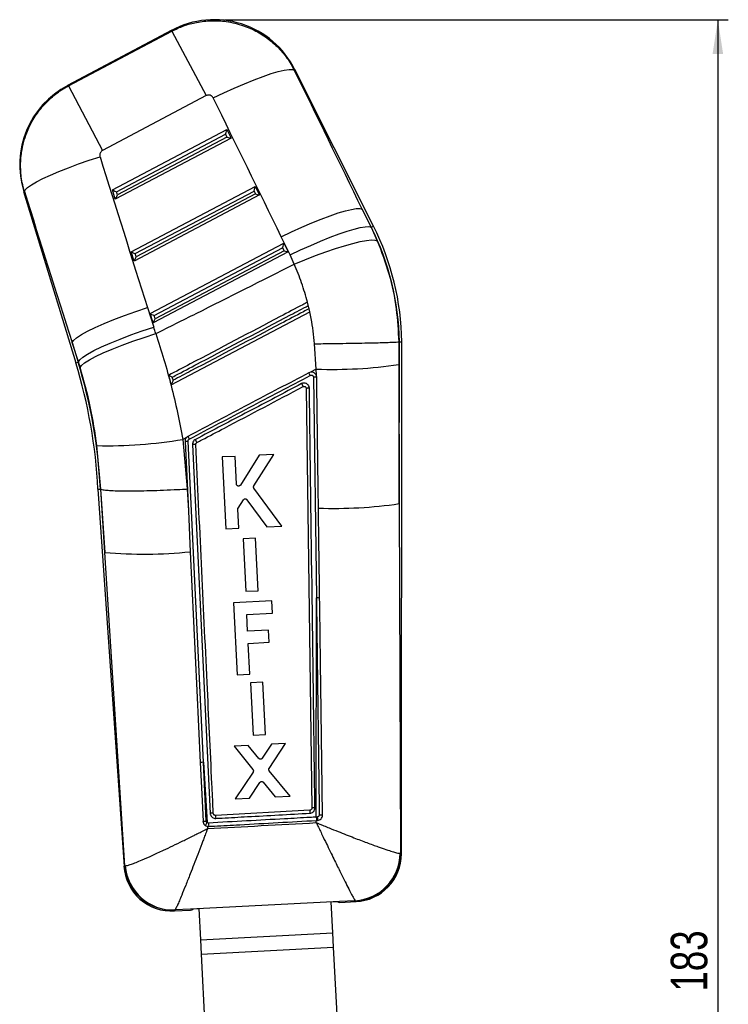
# Model space of a CAD drawing. Extents: x 29 to 353, y 22 to 291.
# Tile 4 of 6: x 136 to 204, y 194 to 289. Entities that reach past the tile are written whole.
import ezdxf

# ---------------------------------------------------------------- set-up
doc = ezdxf.new("R2010")
doc.units = 0
doc.layers.get('0').update_dxf_attribs({"linetype": 'CONTINUOUS'})
doc.styles.add('SLDTEXTSTYLE0', font='TXT', dxfattribs={"width": 0.75})
doc.dimstyles.new('SLDDIMSTYLE1', dxfattribs={"dimtxt": 3.5, "dimasz": 3.302, "dimexe": 0, "dimexo": 0.0625, "dimgap": 0.875, "dimtad": 1, "dimdec": 0, "dimrnd": 1e-09, "dimzin": 12, "dimtxsty": 'SLDTEXTSTYLE0', "dimsah": 1, "dimcen": 0.09, "dimazin": 3, "dimtfac": 1, "dimtdec": 0, "dimtofl": 0, "dimtmove": 0, "dimatfit": 3, "dimtolj": 1, "dimtzin": 12})

# ---------------------------------------------------------------- blocks, each defined once
blk = doc.blocks.new('_D_5')
at = {"color": 179, "linetype": 'CONTINUOUS'}
for p, q in [((155.48, 288.624), (203.718, 288.624)), ((202.718, 288.624), (202.718, 105.712)), ((191.131, 105.712), (203.718, 105.712))]:
    blk.add_line(p, q, dxfattribs=at)
for points in [[(202.718, 288.624), (202.21, 285.322), (203.226, 285.322)], [(202.718, 105.712), (203.226, 109.014), (202.21, 109.014)]]:
    blk.add_solid(points, dxfattribs=at)
at = {"color": 179, "linetype": 'CONTINUOUS', "insert": (198.206, 195.518, 0.1), "char_height": 3.5, "attachment_point": 1, "rotation": 90, "style": 'SLDTEXTSTYLE0'}
blk.add_mtext('183', dxfattribs=at)

msp = doc.modelspace()

# ---------------------------------------------------------------- linework, layer by layer
at = {"color": 7, "linetype": 'CONTINUOUS'}
for p, q in [((150.437366, 287.618706), (140.435819, 282.313929)), ((140.509505, 282.276744), (150.416695, 287.531475)), ((150.416695, 287.531475), (153.696179, 281.348385)), ((169.730922, 268.851855), (162.18988, 283.868664)), ((140.509505, 282.276744), (143.788989, 276.093655)), ((153.696179, 281.348385), (143.788989, 276.093655)), ((144.735214, 272.329813), (155.677976, 278.096399)), ((145.118236, 272.144028), (155.563291, 277.648334)), ((155.702609, 277.370904), (145.210325, 271.84171)), ((155.563291, 277.648334), (155.702609, 277.370904)), ((155.677976, 278.096399), (156.089175, 277.27756)), ((156.089175, 277.27756), (145.007017, 271.437515)), ((146.542071, 266.398116), (158.411491, 272.65303)), ((158.411491, 272.65303), (158.82269, 271.834191)), ((136.225277, 272.178171), (141.225677, 255.76245)), ((145.007017, 271.437515), (144.735214, 272.329813)), ((145.210325, 271.84171), (145.118236, 272.144028)), ((158.82269, 271.834191), (146.813874, 265.505819)), ((146.925093, 266.212332), (158.296806, 272.204965)), ((158.436124, 271.927536), (147.017182, 265.910014)), ((158.296806, 272.204965), (158.436124, 271.927536)), ((168.654864, 270.478257), (169.502906, 268.737351)), ((169.523826, 268.747856), (168.654864, 270.478257)), ((169.523826, 268.747856), (169.502906, 268.737351)), ((169.502906, 268.737351), (170.094582, 267.444322)), ((148.348927, 260.46642), (161.145006, 267.209662)), ((161.753023, 266.089642), (160.904981, 267.830549)), ((161.145006, 267.209662), (161.556206, 266.390823)), ((146.813874, 265.505819), (146.542071, 266.398116)), ((147.017182, 265.910014), (146.925093, 266.212332)), ((161.556206, 266.390823), (148.620731, 259.574122)), ((148.73195, 260.280635), (161.030322, 266.761597)), ((161.169639, 266.484167), (148.824039, 259.978317)), ((161.030322, 266.761597), (161.169639, 266.484167)), ((163.413617, 261.559706), (163.409794, 261.557692)), ((163.635878, 260.64345), (163.413617, 261.559706)), ((148.095641, 261.03653), (148.686582, 259.176253)), ((148.620731, 259.574122), (148.348927, 260.46642)), ((150.342306, 253.64092), (163.629585, 260.640135)), ((163.563584, 260.932585), (163.49068, 261.237744)), ((163.629585, 260.640135), (163.635878, 260.64345)), ((163.635878, 260.64345), (163.633944, 260.642431)), ((148.824039, 259.978317), (148.73195, 260.280635)), ((141.469583, 255.836746), (140.878642, 257.697023)), ((140.878642, 257.697023), (141.447364, 255.829978)), ((164.261243, 255.150529), (164.095887, 257.579933)), ((172.153332, 257.765846), (172.153154, 257.76583)), ((172.153154, 257.76583), (172.157298, 255.579132)), ((172.222654, 257.766386), (172.153332, 257.765846)), ((172.206764, 242.259916), (172.222654, 257.766386)), ((172.404106, 208.690711), (172.454399, 257.768177)), ((141.447364, 255.829978), (141.469583, 255.836746)), ((141.639347, 255.295383), (141.469583, 255.836746)), ((163.699673, 254.854649), (163.553, 254.804469)), ((164.261243, 255.150529), (163.699673, 254.854649)), ((164.261611, 254.541435), (164.261243, 255.150529)), ((172.157298, 255.579132), (172.206764, 242.259916)), ((163.985415, 254.374566), (164.270802, 233.222486)), ((164.261611, 254.541435), (164.248342, 254.572042)), ((164.296955, 254.362966), (164.261611, 254.541435)), ((163.296229, 253.296087), (163.830361, 213.095811)), ((151.827428, 248.598291), (151.478745, 248.414498)), ((151.478745, 248.414498), (151.877572, 243.666301)), ((151.685351, 248.222259), (152.002241, 241.573576)), ((153.449634, 217.48221), (151.981779, 248.254381)), ((143.612851, 243.660205), (143.25301, 247.818563)), ((152.403993, 247.927861), (154.08869, 212.590415)), ((156.477333, 246.792661), (155.252746, 246.729976)), ((155.252746, 246.729976), (155.608114, 239.837946)), ((156.614237, 244.138307), (156.477333, 246.792661)), ((158.800644, 246.911587), (156.98926, 244.039909)), ((158.28003, 243.979994), (160.203708, 246.983407)), ((160.203708, 246.983407), (158.800644, 246.911587)), ((143.34987, 243.644375), (145.841115, 207.485439)), ((143.581202, 243.658301), (143.612851, 243.660205)), ((143.581202, 243.658301), (144.000106, 237.578164)), ((143.613613, 243.65999), (143.612851, 243.660205)), ((144.000106, 237.578164), (143.613613, 243.65999)), ((151.877572, 243.666301), (152.002241, 241.573576)), ((160.967888, 240.112382), (158.287523, 243.750291)), ((156.771563, 241.842569), (157.284883, 242.628347)), ((157.620662, 242.636592), (159.513255, 240.037891)), ((152.002241, 241.573576), (152.18916, 237.64777)), ((156.832762, 239.900652), (156.738875, 241.721419)), ((172.206764, 242.259916), (172.320625, 208.764142)), ((155.608114, 239.837946), (156.832762, 239.900652)), ((159.513255, 240.037891), (160.967888, 240.112382)), ((158.427282, 238.949042), (157.253723, 238.888965)), ((157.253723, 238.888965), (157.513002, 233.860432)), ((158.686605, 233.920523), (158.427282, 238.949042)), ((145.919978, 207.567711), (144.000106, 237.578164)), ((152.18916, 237.64777), (152.820379, 224.368274)), ((157.513002, 233.860432), (158.686605, 233.920523)), ((164.255674, 212.229351), (164.270802, 233.222486)), ((159.98755, 232.952619), (156.317209, 232.764036)), ((156.317209, 232.764036), (156.671153, 225.875312)), ((160.047852, 231.778984), (159.98755, 232.952619)), ((157.602147, 231.653324), (160.047852, 231.778984)), ((157.684734, 230.045955), (157.602147, 231.653324)), ((159.67119, 230.148019), (157.684734, 230.045955)), ((159.731492, 228.974385), (159.67119, 230.148019)), ((157.745036, 228.87232), (159.731492, 228.974385)), ((157.89579, 225.938235), (157.745036, 228.87232)), ((156.671153, 225.875312), (157.89579, 225.938235)), ((159.135415, 225.167176), (157.961854, 225.107102)), ((157.961854, 225.107102), (158.221141, 220.078637)), ((159.394746, 220.138726), (159.135415, 225.167176)), ((152.820379, 224.368274), (153.148616, 217.449784)), ((158.221141, 220.078637), (159.394746, 220.138726)), ((157.732805, 219.087498), (156.380286, 219.018264)), ((156.380286, 219.018264), (158.19166, 216.790031)), ((158.75926, 217.852114), (157.732805, 219.087498)), ((159.979272, 219.20249), (159.084781, 217.868023)), ((159.739064, 216.89542), (161.305881, 219.270395)), ((161.305881, 219.270395), (159.979272, 219.20249)), ((153.449634, 217.48221), (153.802353, 211.700314)), ((153.719812, 211.85647), (153.449634, 217.48221)), ((158.202909, 216.54905), (156.486533, 213.981987)), ((161.744137, 214.251174), (159.752281, 216.654354)), ((157.864222, 214.052525), (158.854833, 215.554144)), ((159.183281, 215.570333), (160.315038, 214.178006)), ((160.315038, 214.178006), (161.744137, 214.251174)), ((156.486533, 213.981987), (157.864222, 214.052525)), ((154.397448, 212.565104), (154.395166, 212.587035)), ((163.638271, 212.890195), (154.609645, 212.39321)), ((153.823797, 211.349905), (153.837404, 211.127619)), ((153.823797, 211.349905), (153.950156, 211.340807)), ((164.254916, 211.701033), (164.255215, 211.907973)), ((164.255215, 211.907973), (164.274263, 211.909023)), ((164.352343, 212.234862), (164.255674, 212.229351)), ((164.274263, 211.909023), (164.374347, 211.914542)), ((172.2869, 208.760249), (172.320625, 208.764142)), ((145.919978, 207.567711), (145.967733, 207.565176)), ((152.214982, 203.430319), (166.48631, 204.164968)), ((165.692252, 204.124092), (166.231912, 204.151872)), ((165.846145, 201.128919), (165.692252, 204.124092)), ((166.231912, 204.151872), (166.25, 204.135358)), ((166.487284, 204.1475), (166.48631, 204.164968)), ((167.978625, 204.223819), (166.487284, 204.1475)), ((166.492563, 204.05281), (166.492425, 204.055287)), ((166.492563, 204.05281), (168.070978, 204.133909)), ((167.993442, 204.213592), (167.978625, 204.223819)), ((150.632184, 203.237899), (152.220192, 203.319492)), ((150.724242, 203.341353), (150.704412, 203.326053)), ((152.215581, 203.417576), (150.724242, 203.341353)), ((152.214982, 203.430319), (152.215581, 203.417576)), ((152.219985, 203.323897), (152.220192, 203.319492)), ((152.456882, 203.42991), (152.46938, 203.443413)), ((152.46938, 203.443413), (153.009046, 203.471194)), ((153.009046, 203.471194), (153.162875, 200.477249)), ((153.162875, 200.477249), (165.846145, 201.128919)), ((165.9167, 199.75573), (165.846145, 201.128919)), ((153.162875, 200.477249), (153.23343, 199.10406)), ((153.23343, 199.10406), (165.9167, 199.75573)), ((153.23343, 199.10406), (153.678807, 190.435814)), ((166.362076, 191.087484), (165.9167, 199.75573))]:
    msp.add_line(p, q, dxfattribs=at)
at = {"color": 8, "linetype": 'CONTINUOUS'}
for p, q in [((150.416695, 287.531475), (150.437366, 287.618706)), ((162.18988, 283.868664), (162.15422, 283.78068)), ((140.435819, 282.313929), (140.509505, 282.276744)), ((136.307269, 272.150991), (136.225277, 272.178171)), ((169.523826, 268.747856), (169.730922, 268.851855)), ((141.225677, 255.76245), (141.447364, 255.829978)), ((143.350751, 243.644436), (143.581202, 243.658301)), ((172.320625, 208.764142), (172.404106, 208.690711)), ((145.841115, 207.485439), (145.919978, 207.567711)), ((168.070978, 204.133909), (167.993442, 204.213592)), ((150.704412, 203.326053), (150.632184, 203.237899))]:
    msp.add_line(p, q, dxfattribs=at)
at = {"color": 7, "linetype": 'CONTINUOUS', "flags": 128}
for points in [[(154.385226, 281.123375), (155.396672, 281.611617), (156.398698, 282.071604), (157.372052, 282.494501), (158.298035, 282.872183), (159.158857, 283.197393), (159.937979, 283.463884), (160.620435, 283.666536), (161.193112, 283.801456), (161.645008, 283.866051), (161.967442, 283.859082), (162.15422, 283.78068)], [(136.307269, 272.150991), (136.385965, 272.330202), (136.606676, 272.549801), (136.965318, 272.805728), (137.455261, 273.093249), (138.067445, 273.407049), (138.790549, 273.741325), (139.611202, 274.089895), (140.51423, 274.446314), (141.482933, 274.803991), (142.499399, 275.156312), (143.544832, 275.496762)], [(160.904981, 267.830549), (161.893502, 268.301583), (162.873488, 268.746083), (163.82705, 269.155934), (164.736779, 269.523653), (165.586066, 269.842528), (166.359407, 270.106736), (167.042683, 270.311454), (167.62342, 270.452945), (168.091017, 270.528626), (168.436937, 270.537115), (168.654864, 270.478257)], [(161.753023, 266.089642), (162.741544, 266.560677), (163.72153, 267.005177), (164.675092, 267.415028), (165.584821, 267.782747), (166.434108, 268.101621), (167.207448, 268.365829), (167.890725, 268.570548), (168.471462, 268.712039), (168.939059, 268.78772), (169.284979, 268.796209), (169.502906, 268.737351)], [(162.152746, 265.207146), (163.17129, 265.625483), (164.180657, 266.017984), (165.162232, 266.37741), (166.097909, 266.697131), (166.97043, 266.97125), (167.763703, 267.194711), (168.463096, 267.363393), (169.055709, 267.474184), (169.530612, 267.525041), (169.879045, 267.515025), (170.094582, 267.444322)], [(140.878642, 257.697023), (141.011716, 257.904426), (141.30621, 258.157457), (141.755873, 258.450746), (142.351162, 258.778067), (143.079441, 259.132473), (143.925251, 259.506442), (144.870641, 259.892035), (145.895542, 260.281069), (146.978202, 260.665286), (148.095641, 261.03653)], [(141.469583, 255.836746), (141.602657, 256.044149), (141.897151, 256.29718), (142.346814, 256.590468), (142.942103, 256.91779), (143.670382, 257.272196), (144.516192, 257.646165), (145.461582, 258.031758), (146.486483, 258.420792), (147.569143, 258.805009), (148.686582, 259.176253)], [(141.639347, 255.295383), (141.774603, 255.500734), (142.071449, 255.749827), (142.523597, 256.037387), (143.121469, 256.357321), (143.852401, 256.702854), (144.700912, 257.066666), (145.649027, 257.441051), (146.676665, 257.818079), (147.762057, 258.189764), (148.882214, 258.548232)], [(153.148616, 217.449784), (153.176553, 216.86057), (153.291681, 214.431839), (153.415261, 211.823719)]]:
    msp.add_lwpolyline(points, dxfattribs=at)
at = {"color": 7, "linetype": 'CONTINUOUS'}
for centre, radius, start, end in [((154.479924, 279.996929), 8.6275, 26.31582203, 118.29897653), ((144.478377, 274.692152), 8.6275, 117.67142054, 197.21333451), ((146.816681, 257.344931), 25.641212, 0.94444732, 26.66458747), ((146.816681, 257.344931), 25.409469, 0.95038143, 26.66458747), ((92.93269, 241.0519), 50.483788, 2.94337729, 16.94128481), ((92.93269, 241.0519), 50.715531, 2.94587365, 16.94128481), ((147.960472, 246.421705), 17.703041, 27.33559916, 28.26309761), ((165.803706, 299.682007), 44.558184, 268.01620597, 278.19779887), ((144.216464, 291.588106), 43.780145, 268.73901064, 279.54840023), ((136.679063, 239.844923), 18.139297, 27.12125955, 28.14237483), ((152.545977, 246.552094), 1.383075, 82.95157554, 95.89227214), ((165.94288, 285.064813), 43.260784, 268.04222986, 278.32532586), ((147.718319, 281.886029), 44.463603, 265.20311092, 275.77087623), ((164.365583, 231.673876), 1.551509, 82.06782579, 93.50234301), ((153.43774, 216.179221), 1.303043, 89.47696872, 102.81965593), ((171.648788, 213.113313), 17.054353, 182.41997886, 183.38173316), ((185.126021, 213.956457), 21.514188, 182.84079283, 183.6066183), ((155.574087, 210.342917), 2.231943, 142.54280981, 150.70969445), ((175.840544, 212.667938), 21.930581, 182.62741866, 183.46936464), ((191.986448, 213.677878), 27.768581, 182.99014801, 183.65220759), ((170.431098, 212.491513), 6.08417, 182.41768213, 185.44161961), ((167.70508, 208.797619), 4.581972, 273.42260669, 359.5327074), ((167.744911, 208.782589), 4.575751, 273.1135493, 359.76902032), ((167.836608, 208.695392), 4.5675, 272.36351891, 0.48056499), ((150.397813, 207.799382), 4.5675, 183.36271479, 273.47739141), ((150.484088, 207.896696), 4.575951, 184.12280921, 272.75976042), ((150.537494, 207.921152), 4.583605, 184.45424153, 272.33502405)]:
    msp.add_arc(centre, radius, start, end, dxfattribs=at)
for centre, major_axis, ratio, start_param, end_param in [((100.029216, 271.946681), (-171.193143, 341.333352), 0.159482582, 4.6282833, 4.667138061), ((99.508149, 272.929092), (-171.217041, 341.321352), 0.138218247, 4.628262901, 4.667117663), ((155.543751, 277.685174), (0.132433, 0.413134), 0.068966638, 4.645223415, 6.206597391), ((155.683069, 277.407745), (0.405196, -0.129888), 0.068599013, 4.782605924, 6.216019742), ((185.538092, 318.559), (-112.007131, 372.572191), 0.135617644, 1.645791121, 1.684931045), ((158.277266, 272.241806), (0.132433, 0.413134), 0.068966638, 4.645223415, 6.206597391), ((186.059159, 317.576589), (-111.788665, 372.638699), 0.156481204, 1.645959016, 1.68509894), ((145.098696, 272.180869), (0.364064, -0.151808), 0.067363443, 3.232773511, 4.794147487), ((145.190785, 271.878551), (0.183327, 0.439653), 0.06773113, 3.223351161, 4.656764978), ((158.416584, 271.964376), (0.405196, -0.129888), 0.068599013, 4.782605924, 6.216019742), ((161.010782, 266.798437), (0.132433, 0.413134), 0.068966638, 4.645223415, 6.206597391), ((146.905553, 266.249172), (0.364064, -0.151808), 0.067363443, 3.232773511, 4.794147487), ((161.150099, 266.521007), (0.405196, -0.129888), 0.068599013, 4.782605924, 6.216019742), ((146.197541, 258.512248), (-8.108146, 15.286976), 0.999926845, 4.622021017, 4.678015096), ((146.997642, 265.946854), (0.183327, 0.439653), 0.06773113, 3.223351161, 4.656764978), ((148.71241, 260.317476), (0.364064, -0.151808), 0.067363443, 3.232773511, 4.794147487), ((148.804499, 260.015158), (0.183327, 0.439653), 0.06773113, 3.223351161, 4.656764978), ((92.744317, 241.407057), (-27.50517, 51.857834), 0.999926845, 4.521084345, 4.532290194), ((163.102941, 264.858983), (-3.390966, 60.806101), 0.069928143, 3.085457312, 3.141276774), ((149.359944, 264.152864), (-2.858904, 60.833439), 0.069928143, 3.141908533, 3.198673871)]:
    msp.add_ellipse(centre, major_axis=major_axis, ratio=ratio, start_param=start_param, end_param=end_param, dxfattribs=at)
for points, knots in [([(150.416695, 287.531475), (150.797389, 287.711856), (151.558775, 288.072618), (152.83864, 288.411639), (154.20787, 288.563535), (155.72979, 288.479542), (157.224954, 288.118766), (158.634256, 287.487273), (159.851891, 286.677951), (160.907599, 285.673687), (161.665444, 284.685223), (162.024595, 284.020568), (162.15422, 283.78068)], [0, 0, 0, 0, 0.092114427, 0.184228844, 0.28839258, 0.392556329, 0.516343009, 0.622683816, 0.729024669, 0.834678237, 0.940331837, 1, 1, 1, 1]), ([(136.307269, 272.150991), (136.23041, 272.435394), (136.024618, 273.196897), (135.898946, 274.481689), (136.000457, 276.102245), (136.418404, 277.662823), (137.117023, 279.091021), (137.95035, 280.263927), (138.970509, 281.278109), (139.858543, 281.918002), (140.393242, 282.212672), (140.509505, 282.276744)], [0, 0, 0, 0, 0.074457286, 0.199363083, 0.32426883, 0.483490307, 0.604085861, 0.724681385, 0.845548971, 0.966416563, 1, 1, 1, 1]), ([(154.385226, 281.123375), (154.377647, 281.137654), (154.343396, 281.202185), (154.25508, 281.301497), (154.124323, 281.375462), (153.981977, 281.410309), (153.839506, 281.40931), (153.741961, 281.367846), (153.696179, 281.348385)], [0, 0, 0, 0, 0.060463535, 0.273245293, 0.486139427, 0.609924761, 0.816920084, 1, 1, 1, 1]), ([(143.788989, 276.093655), (143.782139, 276.08989), (143.726174, 276.059134), (143.632882, 275.979627), (143.555754, 275.848804), (143.517702, 275.701731), (143.519985, 275.586257), (143.540171, 275.51355), (143.544832, 275.496762)], [0, 0, 0, 0, 0.03351093, 0.273759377, 0.513952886, 0.673693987, 0.924655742, 1, 1, 1, 1]), ([(170.094582, 267.444322), (170.492027, 266.396445), (171.294328, 264.281153), (171.976545, 261.013054), (172.096067, 258.81768), (172.153332, 257.765846)], [0, 0, 0, 0, 0.338340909, 0.682989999, 1, 1, 1, 1]), ([(148.882214, 258.548232), (150.173942, 259.193758), (154.601074, 261.406164), (159.021847, 263.631271), (162.152746, 265.207146)], [0, 0, 0, 0, 0.2917754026, 1, 1, 1, 1]), ([(163.409794, 261.557692), (163.235504, 262.177482), (162.885629, 263.421672), (162.397643, 264.610519), (162.152746, 265.207146)], [0, 0, 0, 0, 0.4981467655, 1, 1, 1, 1]), ([(163.409794, 261.557692), (163.260044, 261.478811), (162.391872, 261.0215), (158.650006, 259.050464), (154.365066, 256.793365), (150.79855, 254.914697), (150.105725, 254.549751)], [0, 0, 0, 0, 0.033767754, 0.195768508, 0.843771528, 1, 1, 1, 1]), ([(150.468726, 254.380258), (150.648344, 254.474844), (151.54643, 254.947771), (155.318386, 256.934079), (159.479419, 259.125325), (162.921973, 260.93825), (163.49068, 261.237744)], [0, 0, 0, 0, 0.041380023, 0.206900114, 0.868980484, 1, 1, 1, 1]), ([(163.563584, 260.932585), (163.383969, 260.837995), (162.485892, 260.365048), (158.713966, 258.378678), (154.554733, 256.188387), (151.113948, 254.376484), (150.547037, 254.077951)], [0, 0, 0, 0, 0.041397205, 0.206986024, 0.869341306, 1, 1, 1, 1]), ([(164.095887, 257.579933), (164.00531, 258.386029), (163.889879, 259.413327), (163.675703, 260.422776), (163.629585, 260.640135)], [0, 0, 0, 0, 0.784676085, 1, 1, 1, 1]), ([(148.882214, 258.548232), (149.147139, 257.728294), (149.67699, 256.088412), (150.367092, 253.566716), (150.982401, 251.008078), (151.313296, 249.27903), (151.478745, 248.414498)], [0, 0, 0, 0, 0.248099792, 0.496201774, 0.748098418, 1, 1, 1, 1]), ([(164.095887, 257.579933), (164.141814, 257.580439), (164.493938, 257.584323), (165.301523, 257.593914), (166.496193, 257.610226), (167.769821, 257.630567), (168.936251, 257.652493), (169.966873, 257.675423), (170.827707, 257.698844), (171.495998, 257.722124), (171.965816, 257.744843), (172.090708, 257.758835), (172.153154, 257.76583)], [0, 0, 0, 0, 0.011482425, 0.088035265, 0.202035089, 0.316034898, 0.430030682, 0.544026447, 0.658019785, 0.772013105, 0.886006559, 1, 1, 1, 1]), ([(172.222654, 257.766386), (172.376562, 257.767581), (172.531058, 257.76878), (172.45381, 257.76818), (172.453516, 257.768178)], [0, 0, 0, 0, 0.996187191, 1, 1, 1, 1]), ([(143.25301, 247.818563), (143.065252, 249.073428), (142.685916, 251.608687), (141.990537, 254.058262), (141.639347, 255.295383)], [0, 0, 0, 0, 0.494965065, 1, 1, 1, 1]), ([(163.553001, 254.804467), (161.620001, 253.786198), (157.754001, 251.749661), (153.887968, 249.713212), (151.954951, 248.694987)], [0, 0, 0, 0, 0.499999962, 1, 1, 1, 1]), ([(164.248342, 254.572042), (164.227564, 254.608726), (164.178618, 254.695144), (164.05593, 254.797832), (163.894795, 254.861412), (163.770602, 254.866288), (163.707057, 254.855861), (163.699673, 254.854649)], [0, 0, 0, 0, 0.190714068, 0.449267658, 0.707735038, 0.966041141, 1, 1, 1, 1]), ([(150.105725, 254.549751), (150.15436, 254.362916), (150.233198, 254.060054), (150.312085, 253.757015), (150.342306, 253.64092)], [0, 0, 0, 0, 0.61689656, 1, 1, 1, 1]), ([(150.468726, 254.380258), (150.46764, 254.380735), (150.422151, 254.400715), (150.334546, 254.439651), (150.229087, 254.487798), (150.158192, 254.521375), (150.115758, 254.542579), (150.109007, 254.547404), (150.105725, 254.549751)], [0, 0, 0, 0, 0.006562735, 0.274717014, 0.524349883, 0.693231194, 0.850841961, 1, 1, 1, 1]), ([(150.547037, 254.077951), (150.546555, 254.076866), (150.526903, 254.032603), (150.480914, 253.929942), (150.419839, 253.796399), (150.374876, 253.70144), (150.350197, 253.651903), (150.345173, 253.644711), (150.342652, 253.641102)], [0, 0, 0, 0, 0.005771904, 0.235421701, 0.548320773, 0.748197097, 0.873604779, 1, 1, 1, 1]), ([(150.547037, 254.077951), (150.538759, 254.109907), (150.512652, 254.210687), (150.486551, 254.311447), (150.468726, 254.380258)], [0, 0, 0, 0, 0.317086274, 1, 1, 1, 1]), ([(152.090667, 248.444395), (154.004077, 249.451972), (157.869438, 251.487421), (161.734733, 253.523021), (163.686651, 254.55097)], [0, 0, 0, 0, 0.495014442, 1, 1, 1, 1]), ([(162.850352, 253.759616), (161.154417, 252.866481), (157.762291, 251.080077), (154.370116, 249.29379), (152.673901, 248.40058)], [0, 0, 0, 0, 0.499962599, 1, 1, 1, 1]), ([(163.593605, 253.316851), (163.593589, 253.317697), (163.592512, 253.375503), (163.570239, 253.490724), (163.485241, 253.636121), (163.3793, 253.729029), (163.255754, 253.793293), (163.112551, 253.825256), (162.962765, 253.809743), (162.880451, 253.773038), (162.850352, 253.759616)], [0, 0, 0, 0, 0.002465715, 0.168513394, 0.334546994, 0.484597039, 0.572485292, 0.738423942, 0.904351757, 1, 1, 1, 1]), ([(162.850352, 253.759616), (162.855757, 253.749232), (162.868904, 253.723974), (162.897579, 253.66879), (162.934524, 253.597506), (162.96996, 253.528798), (162.992352, 253.48501), (162.996205, 253.477056), (162.997942, 253.473471)], [0, 0, 0, 0, 0.073718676, 0.17930964, 0.394110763, 0.608909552, 0.823707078, 1, 1, 1, 1]), ([(163.686649, 254.550973), (163.709121, 254.560005), (163.75299, 254.577638), (163.824438, 254.573788), (163.889214, 254.548672), (163.941632, 254.503156), (163.977598, 254.44294), (163.982807, 254.39734), (163.985408, 254.374566)], [0, 0, 0, 0, 0.173761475, 0.339221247, 0.504559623, 0.669827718, 0.835099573, 1, 1, 1, 1]), ([(164.296964, 254.362798), (164.291845, 254.364783), (164.281274, 254.368883), (164.210395, 254.373326), (164.107135, 254.375737), (164.025987, 254.375056), (163.985413, 254.374715)], [0, 0, 0, 0, 0.2383399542, 0.4922266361, 0.7461133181, 1, 1, 1, 1]), ([(164.464967, 241.829281), (164.46287, 241.986367), (164.449948, 242.954166), (164.401967, 246.544174), (164.348058, 250.564985), (164.304871, 253.775104), (164.296962, 254.362966)], [0, 0, 0, 0, 0.0375997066, 0.2316504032, 0.8592939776, 1, 1, 1, 1]), ([(152.823831, 248.114179), (152.982899, 248.197966), (153.860386, 248.660173), (157.251768, 250.44657), (160.484061, 252.149238), (162.997942, 253.473471)], [0, 0, 0, 0, 0.046903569, 0.258739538, 1, 1, 1, 1]), ([(162.997942, 253.473471), (163.018033, 253.481542), (163.060723, 253.498691), (163.131455, 253.496215), (163.197555, 253.470917), (163.251396, 253.426762), (163.271888, 253.386592), (163.281885, 253.366996)], [0, 0, 0, 0, 0.1894763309, 0.4026065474, 0.6048300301, 0.8072202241, 1, 1, 1, 1]), ([(163.281885, 253.366996), (163.282421, 253.365625), (163.291215, 253.343136), (163.2938, 253.318872), (163.296226, 253.296087)], [0, 0, 0, 0, 0.060955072, 1, 1, 1, 1]), ([(163.593605, 253.316851), (163.554397, 253.31598), (163.475979, 253.314239), (163.377892, 253.308909), (163.309477, 253.3024), (163.300649, 253.297893), (163.296235, 253.295639)], [0, 0, 0, 0, 0.24999997, 0.49999996, 0.74999997, 1, 1, 1, 1]), ([(164.132783, 213.116098), (164.04378, 219.810681), (163.865629, 233.210738), (163.684329, 246.611183), (163.593605, 253.316851)], [0, 0, 0, 0, 0.499593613, 1, 1, 1, 1]), ([(151.685312, 248.223092), (151.688592, 248.2253), (151.695151, 248.229715), (151.747393, 248.237497), (151.824371, 248.245047), (151.896484, 248.249983), (151.949731, 248.252894), (151.969821, 248.253826), (151.981779, 248.254381)], [0, 0, 0, 0, 0.217853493, 0.435706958, 0.6535612, 0.871417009, 0.92346682, 1, 1, 1, 1]), ([(151.827428, 248.598291), (151.795659, 248.558764), (151.727852, 248.474398), (151.686646, 248.338634), (151.685676, 248.251866), (151.685345, 248.222259)], [0, 0, 0, 0, 0.36737786, 0.784133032, 1, 1, 1, 1]), ([(151.954951, 248.694987), (151.910845, 248.666772), (151.86549, 248.637759), (151.828447, 248.599348), (151.827428, 248.598291)], [0, 0, 0, 0, 0.972485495, 1, 1, 1, 1]), ([(151.954951, 248.694987), (151.956693, 248.692101), (151.960177, 248.686329), (151.985283, 248.640201), (152.021895, 248.572223), (152.054419, 248.51144), (152.077525, 248.468203), (152.085011, 248.454186), (152.090334, 248.44422)], [0, 0, 0, 0, 0.223823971, 0.447647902, 0.67147298, 0.895300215, 0.925553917, 1, 1, 1, 1]), ([(151.981779, 248.254381), (151.982301, 248.270759), (151.983565, 248.310368), (152.007657, 248.369757), (152.046931, 248.417353), (152.078685, 248.43699), (152.090665, 248.444398)], [0, 0, 0, 0, 0.212941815, 0.514984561, 0.817017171, 1, 1, 1, 1]), ([(152.673902, 248.400579), (152.651716, 248.387507), (152.580436, 248.345511), (152.483458, 248.241335), (152.410653, 248.088508), (152.406137, 247.979579), (152.403992, 247.927861)], [0, 0, 0, 0, 0.13463596, 0.432558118, 0.730591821, 1, 1, 1, 1]), ([(152.715692, 247.924717), (152.716761, 247.946998), (152.71896, 247.992782), (152.750815, 248.055245), (152.789855, 248.094559), (152.816724, 248.110074), (152.823831, 248.114178)], [0, 0, 0, 0, 0.289460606, 0.594776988, 0.892810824, 1, 1, 1, 1]), ([(154.395166, 212.587035), (154.388932, 212.71866), (154.344352, 213.659915), (154.146324, 217.839689), (153.593935, 229.487347), (153.077682, 240.325273), (152.715692, 247.924717)], [0, 0, 0, 0, 0.011174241, 0.079907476, 0.354840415, 1, 1, 1, 1]), ([(143.613613, 243.65999), (143.677778, 243.636027), (143.806109, 243.5881), (144.280418, 243.535513), (144.952525, 243.499639), (145.81638, 243.482078), (146.849124, 243.483785), (148.016723, 243.504068), (149.290593, 243.543096), (150.544198, 243.59553), (151.415405, 243.640265), (151.829822, 243.663611), (151.877572, 243.666301)], [0, 0, 0, 0, 0.112227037, 0.224454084, 0.336681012, 0.448907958, 0.561137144, 0.673366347, 0.785599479, 0.897832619, 0.988228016, 1, 1, 1, 1]), ([(156.777492, 243.949333), (156.755485, 243.956033), (156.711472, 243.969433), (156.659015, 244.015789), (156.623509, 244.073813), (156.617237, 244.117436), (156.614237, 244.138307)], [0, 0, 0, 0, 0.25503237, 0.510044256, 0.765582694, 1, 1, 1, 1]), ([(156.98926, 244.039909), (156.975141, 244.021788), (156.946902, 243.985544), (156.884882, 243.953099), (156.826031, 243.942421), (156.790488, 243.947482), (156.777492, 243.949333)], [0, 0, 0, 0, 0.279842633, 0.559709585, 0.839009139, 1, 1, 1, 1]), ([(158.287523, 243.750291), (158.275806, 243.770566), (158.252374, 243.811116), (158.245525, 243.882163), (158.257694, 243.939808), (158.274511, 243.970064), (158.28003, 243.979994)], [0, 0, 0, 0, 0.286681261, 0.573363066, 0.859984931, 1, 1, 1, 1]), ([(157.284883, 242.628347), (157.300054, 242.64646), (157.330396, 242.682688), (157.395321, 242.713782), (157.456425, 242.722662), (157.492984, 242.716047), (157.506491, 242.713603)], [0, 0, 0, 0, 0.279088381, 0.558200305, 0.836768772, 1, 1, 1, 1]), ([(157.506491, 242.713603), (157.528606, 242.705788), (157.573319, 242.689987), (157.604769, 242.654517), (157.620663, 242.636591)], [0, 0, 0, 0, 0.494613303, 1, 1, 1, 1]), ([(156.738875, 241.721419), (156.739692, 241.74445), (156.741217, 241.787457), (156.761938, 241.825089), (156.771563, 241.842569)], [0, 0, 0, 0, 0.535505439, 1, 1, 1, 1]), ([(164.579692, 233.210539), (164.577033, 233.410913), (164.563612, 234.421986), (164.52928, 237.005484), (164.493681, 239.678028), (164.46883, 241.539876), (164.464967, 241.829281)], [0, 0, 0, 0, 0.069746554, 0.351936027, 0.899265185, 1, 1, 1, 1]), ([(164.270802, 233.222486), (164.305671, 230.520099), (164.395057, 223.592542), (164.483379, 216.66523), (164.537247, 212.44021)], [0, 0, 0, 0, 0.3900924, 1, 1, 1, 1]), ([(164.853624, 212.427828), (164.85146, 212.593151), (164.838683, 213.569132), (164.783397, 217.787761), (164.694455, 224.549955), (164.615588, 230.501636), (164.579692, 233.210539)], [0, 0, 0, 0, 0.023865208, 0.140887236, 0.608975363, 1, 1, 1, 1]), ([(158.900042, 217.779743), (158.8772, 217.783877), (158.831517, 217.792145), (158.785346, 217.823446), (158.764567, 217.846281), (158.75926, 217.852114)], [0, 0, 0, 0, 0.426814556, 0.853610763, 1, 1, 1, 1]), ([(159.084776, 217.868026), (159.06961, 217.850325), (159.039279, 217.814922), (158.973127, 217.782336), (158.924912, 217.780626), (158.900042, 217.779743)], [0, 0, 0, 0, 0.326220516, 0.652454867, 1, 1, 1, 1]), ([(158.19166, 216.790031), (158.204353, 216.770793), (158.229739, 216.732319), (158.240558, 216.662988), (158.231231, 216.599335), (158.211435, 216.564188), (158.202909, 216.54905)], [0, 0, 0, 0, 0.266152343, 0.532298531, 0.798558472, 1, 1, 1, 1]), ([(159.752281, 216.654354), (159.73942, 216.673428), (159.713698, 216.711576), (159.702206, 216.780666), (159.710906, 216.84456), (159.730538, 216.880018), (159.739065, 216.89542)], [0, 0, 0, 0, 0.265351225, 0.530696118, 0.796160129, 1, 1, 1, 1]), ([(158.854833, 215.554144), (158.869864, 215.572162), (158.899927, 215.6082), (158.964422, 215.639324), (159.01741, 215.646864), (159.046542, 215.643993), (159.052546, 215.643401)], [0, 0, 0, 0, 0.306895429, 0.613804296, 0.920410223, 1, 1, 1, 1]), ([(159.052546, 215.643401), (159.075109, 215.637995), (159.120235, 215.627181), (159.161918, 215.595091), (159.180103, 215.574017), (159.183282, 215.570333)], [0, 0, 0, 0, 0.452120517, 0.904220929, 1, 1, 1, 1]), ([(154.395166, 212.587035), (154.390343, 212.589148), (154.380617, 212.59341), (154.30999, 212.596023), (154.208715, 212.595382), (154.128699, 212.59207), (154.08869, 212.590415)], [0, 0, 0, 0, 0.246927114, 0.497951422, 0.748975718, 1, 1, 1, 1]), ([(154.08869, 212.590415), (154.094, 212.547731), (154.106375, 212.448269), (154.181523, 212.305768), (154.306715, 212.186378), (154.461467, 212.113479), (154.571503, 212.109305), (154.624132, 212.107309)], [0, 0, 0, 0, 0.161074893, 0.375337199, 0.589533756, 0.803678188, 1, 1, 1, 1]), ([(154.609645, 212.39321), (154.58649, 212.394357), (154.540179, 212.396651), (154.477097, 212.42895), (154.428222, 212.478588), (154.40467, 212.527902), (154.39888, 212.557731), (154.397448, 212.565104)], [0, 0, 0, 0, 0.231275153, 0.462558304, 0.693618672, 0.924270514, 1, 1, 1, 1]), ([(154.624132, 212.107317), (154.826825, 212.118443), (155.840291, 212.174073), (158.850393, 212.33931), (161.657804, 212.493459), (163.654442, 212.60309)], [0, 0, 0, 0, 0.067337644, 0.336688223, 1, 1, 1, 1]), ([(163.830361, 213.095811), (163.828363, 213.072921), (163.824367, 213.027141), (163.789918, 212.965789), (163.738712, 212.9191), (163.68463, 212.895411), (163.650076, 212.891523), (163.638271, 212.890195)], [0, 0, 0, 0, 0.221082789, 0.442158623, 0.66342479, 0.885022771, 1, 1, 1, 1]), ([(163.654442, 212.603094), (163.705774, 212.610773), (163.813811, 212.626935), (163.958982, 212.715558), (164.070493, 212.847569), (164.126459, 212.989468), (164.131043, 213.081255), (164.132783, 213.116098)], [0, 0, 0, 0, 0.20036817, 0.421708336, 0.64307493, 0.86450938, 1, 1, 1, 1]), ([(164.132783, 213.116098), (164.093074, 213.11534), (164.013656, 213.113825), (163.91374, 213.108704), (163.843916, 213.102328), (163.834881, 213.097875), (163.830363, 213.095649)], [0, 0, 0, 0, 0.250000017, 0.500000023, 0.750000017, 1, 1, 1, 1]), ([(164.537253, 212.44021), (164.536776, 212.428369), (164.535386, 212.393853), (164.516378, 212.338602), (164.474956, 212.284337), (164.418153, 212.245669), (164.374158, 212.238442), (164.352343, 212.234858)], [0, 0, 0, 0, 0.117076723, 0.341275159, 0.563674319, 0.783649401, 1, 1, 1, 1]), ([(164.374347, 211.914541), (164.434099, 211.924226), (164.559306, 211.944521), (164.7129, 212.05552), (164.815517, 212.205308), (164.851609, 212.335289), (164.853239, 212.40994), (164.853629, 212.427828)], [0, 0, 0, 0, 0.233023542, 0.488288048, 0.709340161, 0.930351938, 1, 1, 1, 1]), ([(164.537247, 212.44021), (164.557719, 212.440429), (164.598663, 212.440866), (164.658237, 212.440634), (164.713393, 212.43975), (164.761931, 212.438183), (164.801941, 212.436012), (164.831564, 212.433312), (164.848547, 212.430527), (164.852154, 212.428619), (164.853624, 212.427842)], [0, 0, 0, 0, 0.130080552, 0.260161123, 0.390241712, 0.520322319, 0.650402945, 0.78048359, 0.910564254, 1, 1, 1, 1]), ([(153.415261, 211.823719), (153.418855, 211.825806), (153.42633, 211.830146), (153.477134, 211.837998), (153.553119, 211.845799), (153.638546, 211.852199), (153.695544, 211.855195), (153.719812, 211.85647)], [0, 0, 0, 0, 0.20139022, 0.418920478, 0.636450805, 0.845218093, 1, 1, 1, 1]), ([(153.415261, 211.823719), (153.425323, 211.760792), (153.444446, 211.641192), (153.533252, 211.510949), (153.602523, 211.455022), (153.627494, 211.434861)], [0, 0, 0, 0, 0.415237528, 0.789202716, 1, 1, 1, 1]), ([(153.627494, 211.434861), (153.671223, 211.408397), (153.733159, 211.370915), (153.803207, 211.354678), (153.823797, 211.349905)], [0, 0, 0, 0, 0.7060493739, 1, 1, 1, 1]), ([(153.802353, 211.700314), (153.785607, 211.715562), (153.751935, 211.746222), (153.726009, 211.803271), (153.721594, 211.841165), (153.719812, 211.85647)], [0, 0, 0, 0, 0.370973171, 0.745939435, 1, 1, 1, 1]), ([(153.933018, 211.662612), (153.909516, 211.663332), (153.862723, 211.664766), (153.822416, 211.688501), (153.802353, 211.700314)], [0, 0, 0, 0, 0.502267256, 1, 1, 1, 1]), ([(153.837404, 211.127619), (155.555108, 211.222565), (159.027565, 211.414503), (162.500115, 211.604846), (164.254916, 211.701033)], [0, 0, 0, 0, 0.494665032, 1, 1, 1, 1]), ([(164.255674, 212.229351), (164.052981, 212.218221), (163.039513, 212.162568), (159.598627, 211.973628), (156.360436, 211.795869), (153.933018, 211.662617)], [0, 0, 0, 0, 0.058907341, 0.294536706, 1, 1, 1, 1]), ([(153.950156, 211.340812), (154.132197, 211.350829), (155.125007, 211.40546), (158.560024, 211.594527), (161.813004, 211.773561), (164.255215, 211.907973)], [0, 0, 0, 0, 0.052995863, 0.289025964, 1, 1, 1, 1]), ([(164.254916, 211.701033), (164.260595, 211.698685), (164.26723, 211.695943), (164.278076, 211.691461), (164.290601, 211.686285), (164.314523, 211.676403), (164.354971, 211.659701), (164.422879, 211.631683), (164.536941, 211.584683), (164.728768, 211.505813), (165.052584, 211.373168), (165.605405, 211.148154), (166.585129, 210.753846), (167.823202, 210.266399), (169.118771, 209.772695), (170.147232, 209.395851), (170.955809, 209.115057), (171.537484, 208.927445), (171.949817, 208.811373), (172.185588, 208.76101), (172.259088, 208.760458), (172.2869, 208.760249)], [0, 0, 0, 0, 0.001490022, 0.001741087, 0.00284569, 0.00477663, 0.00801797, 0.013459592, 0.022597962, 0.037958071, 0.063840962, 0.1077713, 0.183942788, 0.325581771, 0.450005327, 0.574378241, 0.674784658, 0.775164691, 0.861356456, 0.94753735, 1, 1, 1, 1]), ([(164.254916, 211.701033), (164.257565, 211.695495), (164.260661, 211.689024), (164.265722, 211.678444), (164.271569, 211.666223), (164.282733, 211.642889), (164.301606, 211.60345), (164.333289, 211.53726), (164.386497, 211.426148), (164.475968, 211.239451), (164.626963, 210.924774), (164.884638, 210.388933), (165.340968, 209.443597), (165.916967, 208.259142), (166.518728, 207.035025), (166.995541, 206.07736), (167.369485, 205.338935), (167.637631, 204.821188), (167.826698, 204.469997), (167.933843, 204.284153), (167.966331, 204.240382), (167.978625, 204.223819)], [0, 0, 0, 0, 0.001490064, 0.001741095, 0.002847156, 0.004778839, 0.008021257, 0.01346441, 0.022604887, 0.037967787, 0.063854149, 0.107788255, 0.183961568, 0.325582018, 0.4500058, 0.574378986, 0.674785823, 0.775166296, 0.861357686, 0.947538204, 1, 1, 1, 1]), ([(145.967733, 207.565176), (146.028965, 207.572468), (146.151438, 207.587054), (146.515018, 207.705744), (146.987823, 207.885884), (147.63432, 208.153623), (148.50393, 208.536637), (149.790624, 209.129849), (151.141684, 209.779047), (152.242484, 210.323377), (152.836613, 210.620694), (153.179974, 210.793661), (153.448155, 210.929494), (153.606586, 211.009996), (153.700459, 211.057784), (153.756138, 211.086161), (153.789176, 211.103009), (153.807644, 211.112431), (153.816883, 211.117146), (153.825614, 211.121601), (153.831934, 211.124827), (153.837404, 211.127619)], [0, 0, 0, 0, 0.092711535, 0.185436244, 0.271919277, 0.358417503, 0.47979866, 0.601233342, 0.782109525, 0.873766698, 0.907649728, 0.945425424, 0.967658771, 0.98081578, 0.988616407, 0.993244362, 0.995990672, 0.997620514, 0.998277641, 0.998508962, 1, 1, 1, 1]), ([(153.837404, 211.127619), (153.835262, 211.121871), (153.832787, 211.115231), (153.829367, 211.106056), (153.825748, 211.096346), (153.818514, 211.076942), (153.805573, 211.04224), (153.783764, 210.983778), (153.746993, 210.885272), (153.684925, 210.719188), (153.579833, 210.438521), (153.445198, 210.080127), (153.212108, 209.462101), (152.77984, 208.324092), (152.248024, 206.94749), (151.739802, 205.663109), (151.395059, 204.814053), (151.137577, 204.200894), (150.948181, 203.769096), (150.80116, 203.458094), (150.74988, 203.380265), (150.724242, 203.341353)], [0, 0, 0, 0, 0.0014910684, 0.0017223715, 0.0023800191, 0.0040100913, 0.006756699, 0.0113850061, 0.0191859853, 0.032343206, 0.0545763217, 0.0923507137, 0.1262470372, 0.2179083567, 0.3987665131, 0.5202010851, 0.6415821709, 0.7280806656, 0.8145639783, 0.9072885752, 1, 1, 1, 1])]:
    msp.add_open_spline(points, degree=3, knots=knots, dxfattribs=at)

# ---------------------------------------------------------------- dimensions: what is measured, and where the dimension line sits
at = {"color": 179, "linetype": 'CONTINUOUS'}
dim = msp.add_linear_dim(base=(202.718044, 105.712219), p1=(154.479924, 288.624429), p2=(190.131486, 105.712219), angle=90, dimstyle='SLDDIMSTYLE1', dxfattribs=at)
dim.commit()
dim.dimension.update_dxf_attribs({"geometry": '_D_5', "text_midpoint": (202.718044, 200.81866), "dimtype": 160})

doc.saveas('drawing.dxf')
